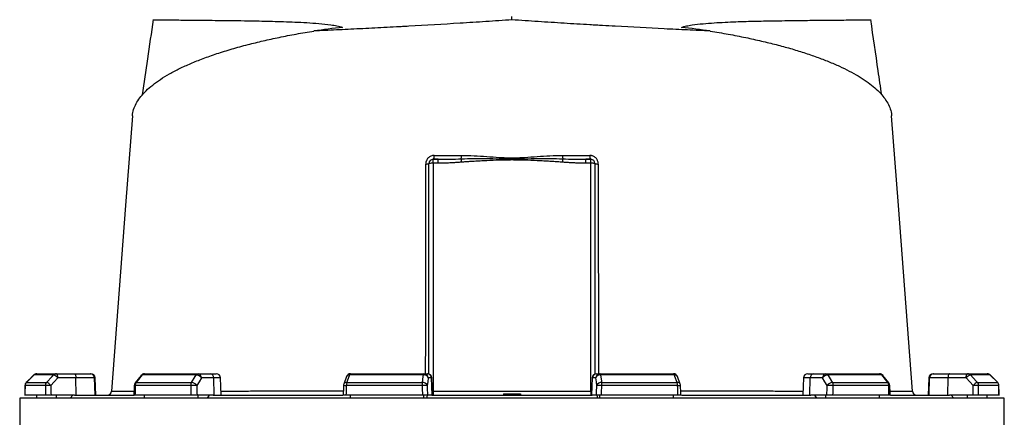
# Model space of a CAD drawing. Header units: millimetres. Extents: x 2565 to 4379, y 782 to 6178.
# Tile 8 of 10: x 2654 to 4030, y 4737 to 5293. Entities that reach past the tile are written whole.
import ezdxf

# ---------------------------------------------------------------- set-up
doc = ezdxf.new("R2010")
doc.units = ezdxf.units.MM
doc.header["$LTSCALE"] = 2

msp = doc.modelspace()

# ---------------------------------------------------------------- linework, layer by layer
at = {"color": 7, "linetype": 'Continuous', "lineweight": 25}
for p, q in [((3341.5, 5293), (3341.5, 5297.9)), ((3225.5, 4797.6), (3225.5, 5091.9)), ((3231.5, 5092.4), (3231.5, 5097.9)), ((3231.5, 5097.9), (3238.4, 5097.9)), ((3231.5, 5092.4), (3231.5, 4773.4)), ((3238.4, 5092.4), (3231.5, 5092.4)), ((3238.4, 5092.4), (3238.4, 5097.9)), ((3444.7, 5092.4), (3444.7, 5097.9)), ((3444.7, 5097.9), (3451.5, 5097.9)), ((3451.5, 5092.4), (3444.7, 5092.4)), ((3451.5, 5092.4), (3451.5, 5097.9)), ((3451.5, 4773.4), (3451.5, 5092.4)), ((3457.5, 5091.9), (3457.5, 4797.6)), ((2673.1, 4796.1), (2662.7, 4785.7)), ((2700.8, 4796.2), (2673.1, 4796.2)), ((2677.3, 4797.9), (2704.8, 4797.9)), ((2704.8, 4797.9), (2730, 4797.9)), ((2732.1, 4792.1), (2706.9, 4792.1)), ((2730, 4797.9), (2752.1, 4797.9)), ((2732.4, 4767.9), (2732.1, 4792.1)), ((2758, 4792.1), (2732.1, 4792.1)), ((2752.1, 4797.9), (2753.1, 4797.9)), ((2758.8, 4767.9), (2758, 4792.1)), ((2760, 4767.9), (2759.1, 4792.1)), ((2823.1, 4795.6), (2814.8, 4785.1)), ((2900.1, 4796.2), (2824.6, 4796.2)), ((2827.8, 4797.9), (2902.9, 4797.9)), ((2902.9, 4797.9), (2920.2, 4797.9)), ((2924.8, 4792.1), (2907.5, 4792.1)), ((2920.2, 4797.9), (2928.2, 4797.9)), ((2925.4, 4767.9), (2924.8, 4792.1)), ((2935, 4767.9), (2934.2, 4792.1)), ((3110.3, 4794), (3106.4, 4783.5)), ((3217.8, 4796.2), (3114.5, 4796.2)), ((3115.9, 4797.9), (3218.5, 4797.9)), ((3218.5, 4797.9), (3223.2, 4797.9)), ((3223.2, 4797.9), (3223.7, 4797.9)), ((3229.1, 4792.1), (3224.4, 4792.1)), ((3229.9, 4767.9), (3229.1, 4792.1)), ((3230.6, 4767.9), (3229.7, 4792.1)), ((3453.4, 4792.1), (3452.5, 4767.9)), ((3453.1, 4767.9), (3454, 4792.1)), ((3458.6, 4792.1), (3454, 4792.1)), ((3459.4, 4797.9), (3459.9, 4797.9)), ((3459.9, 4797.9), (3464.5, 4797.9)), ((3464.5, 4797.9), (3567.1, 4797.9)), ((3568.5, 4796.2), (3465.3, 4796.2)), ((3576.7, 4783.5), (3572.7, 4794)), ((3748.9, 4792.1), (3748.1, 4767.9)), ((3754.9, 4797.9), (3762.9, 4797.9)), ((3757.7, 4767.9), (3758.3, 4792.1)), ((3775.6, 4792.1), (3758.3, 4792.1)), ((3762.9, 4797.9), (3780.2, 4797.9)), ((3780.2, 4797.9), (3855.3, 4797.9)), ((3858.5, 4796.2), (3782.9, 4796.2)), ((3868.2, 4785.1), (3860, 4795.6)), ((3924, 4792.1), (3923.1, 4767.9)), ((3924.3, 4767.9), (3925.1, 4792.1)), ((3951, 4792.1), (3925.1, 4792.1)), ((3930, 4797.9), (3931, 4797.9)), ((3931, 4797.9), (3953, 4797.9)), ((3950.7, 4767.9), (3951, 4792.1)), ((3976.2, 4792.1), (3951, 4792.1)), ((3953, 4797.9), (3978.3, 4797.9)), ((3978.3, 4797.9), (4005.8, 4797.9)), ((4009.9, 4796.2), (3982.3, 4796.2)), ((4020.4, 4785.7), (4010, 4796.1)), ((4020.4, 4785.7), (4010, 4796.1)), ((2689.4, 4781.4), (2661, 4781.4)), ((2662.7, 4785.7), (2691.1, 4785.7)), ((2892.5, 4781.4), (2815, 4781.4)), ((2816.3, 4785.7), (2893.7, 4785.7)), ((3216, 4781.4), (3110, 4781.4)), ((3110.6, 4785.7), (3216.3, 4785.7)), ((3466.8, 4785.7), (3572.5, 4785.7)), ((3573.1, 4781.4), (3467.1, 4781.4)), ((3789.4, 4785.7), (3866.8, 4785.7)), ((3868.1, 4781.4), (3790.5, 4781.4)), ((3992, 4785.7), (4020.3, 4785.7)), ((4022.1, 4781.4), (3993.7, 4781.4)), ((2653.5, 4763.9), (2653.5, 4585.9)), ((4029.5, 4763.9), (2653.5, 4763.9)), ((2689.6, 4767.9), (2660.9, 4767.9)), ((2677.3, 4763.9), (2677.3, 4767.9)), ((2730.2, 4767.9), (2697.3, 4767.9)), ((2704.8, 4763.9), (2704.8, 4767.9)), ((2724.1, 4763.9), (2727.8, 4767.9)), ((2730.2, 4767.9), (2812.4, 4767.9)), ((2892.9, 4767.9), (2814.7, 4767.9)), ((2827.8, 4763.9), (2827.8, 4767.9)), ((2923.9, 4767.9), (2901.4, 4767.9)), ((2902.9, 4763.9), (2902.9, 4767.9)), ((2916.1, 4763.9), (2918.7, 4767.9)), ((2923.9, 4767.9), (3104.9, 4767.9)), ((3216.5, 4767.9), (3109.6, 4767.9)), ((3115.9, 4763.9), (3115.9, 4767.9)), ((3218.5, 4763.9), (3218.5, 4767.9)), ((3222.8, 4767.9), (3222.1, 4763.9)), ((3229.5, 4767.9), (3223.4, 4767.9)), ((3229.5, 4767.9), (3453.5, 4767.9)), ((3231.5, 4773.4), (3231.5, 4767.9)), ((3231.5, 4773.4), (3451.5, 4773.4)), ((3329.5, 4769.9), (3329.5, 4767.9)), ((3329.5, 4769.9), (3341.5, 4769.9)), ((3341.5, 4769.9), (3341.5, 4767.9)), ((3341.5, 4769.9), (3353.6, 4769.9)), ((3353.6, 4769.9), (3353.5, 4767.9)), ((3451.5, 4773.4), (3451.5, 4767.9)), ((3459.6, 4767.9), (3453.5, 4767.9)), ((3460.3, 4767.9), (3461, 4763.9)), ((3464.5, 4763.9), (3464.5, 4767.9)), ((3573.5, 4767.9), (3466.6, 4767.9)), ((3567.1, 4763.9), (3567.1, 4767.9)), ((3578.3, 4767.9), (3759.2, 4767.9)), ((3781.7, 4767.9), (3759.2, 4767.9)), ((3764.4, 4767.9), (3767, 4763.9)), ((3780.2, 4763.9), (3780.2, 4767.9)), ((3868.4, 4767.9), (3790.2, 4767.9)), ((3855.3, 4763.9), (3855.3, 4767.9)), ((3870.6, 4767.9), (3952.9, 4767.9)), ((3900.9, 4773.5), (3900.9, 4773.5)), ((3985.8, 4767.9), (3952.9, 4767.9)), ((3955.2, 4767.9), (3959, 4763.9)), ((3978.3, 4763.9), (3978.3, 4767.9)), ((4022.1, 4767.9), (3993.5, 4767.9)), ((4005.8, 4763.9), (4005.8, 4767.9)), ((4029.5, 4585.9), (4029.5, 4763.9))]:
    msp.add_line(p, q, dxfattribs=at)
at = {"color": 8, "linetype": 'Continuous', "lineweight": 25}
for p, q in [((2673.1, 4796.1), (2673.1, 4796.2)), ((2759.1, 4792.1), (2758, 4792.1)), ((2934.2, 4792.1), (2924.8, 4792.1)), ((3229.7, 4792.1), (3229.1, 4792.1)), ((3454, 4792.1), (3453.4, 4792.1)), ((3758.3, 4792.1), (3748.9, 4792.1)), ((3925.1, 4792.1), (3924, 4792.1)), ((4009.9, 4796.2), (4010, 4796.1)), ((2660.9, 4781.5), (2661, 4781.4)), ((2662.7, 4785.7), (2662.7, 4785.7)), ((4020.3, 4785.7), (4020.4, 4785.7)), ((4022.1, 4781.4), (4022.1, 4781.5))]:
    msp.add_line(p, q, dxfattribs=at)
at = {"color": 7, "linetype": 'Continuous', "lineweight": 25, "flags": 128}
for points in [[(2811, 5158.6), (2801.6, 5033.2), (2782, 4773.5)], [(3901.1, 4773.5), (3881.5, 5033.2), (3872, 5158.6)], [(2673.1, 4796.2), (2664.7, 4787.7), (2662.7, 4785.7)], [(2691.1, 4785.7), (2698.9, 4794.2), (2700.8, 4796.2)], [(2706.9, 4792.1), (2701.9, 4786.8), (2697.1, 4781.6)], [(2706.9, 4792.1), (2706.8, 4793.3), (2706.7, 4794.4), (2706.5, 4795.4), (2706.2, 4796.2), (2705.9, 4797), (2705.6, 4797.5), (2705.2, 4797.8), (2704.8, 4797.9)], [(2730, 4797.9), (2730.4, 4797.8), (2730.8, 4797.5), (2731.2, 4797), (2731.5, 4796.2), (2731.7, 4795.4), (2731.9, 4794.4), (2732, 4793.3), (2732.1, 4792.1)], [(2824.6, 4796.2), (2817.9, 4787.7), (2816.3, 4785.7)], [(2893.7, 4785.7), (2898.9, 4794.2), (2900.1, 4796.2)], [(2907.5, 4792.1), (2904.2, 4786.8), (2901, 4781.6)], [(3114.5, 4796.2), (3111.4, 4787.7), (3110.6, 4785.7)], [(3216.3, 4785.7), (3217.5, 4794.2), (3217.8, 4796.2)], [(3217.8, 4796.2), (3217.8, 4796.6), (3217.9, 4796.9), (3218, 4797.2), (3218.1, 4797.5), (3218.2, 4797.7), (3218.3, 4797.8), (3218.4, 4797.9), (3218.5, 4797.9)], [(3224.4, 4792.1), (3223.7, 4786.8), (3223, 4781.6)], [(3460.1, 4781.6), (3459.4, 4786.8), (3458.6, 4792.1)], [(3465.3, 4796.2), (3465.2, 4796.6), (3465.1, 4796.9), (3465.1, 4797.2), (3465, 4797.5), (3464.9, 4797.7), (3464.8, 4797.8), (3464.6, 4797.9), (3464.5, 4797.9)], [(3465.3, 4796.2), (3466.5, 4787.7), (3466.8, 4785.7)], [(3572.5, 4785.7), (3569.3, 4794.2), (3568.5, 4796.2)], [(3782, 4781.6), (3778.9, 4786.8), (3775.6, 4792.1)], [(3782.9, 4796.2), (3788.2, 4787.7), (3789.4, 4785.7)], [(3866.8, 4785.7), (3860.1, 4794.2), (3858.5, 4796.2)], [(3953, 4797.9), (3952.6, 4797.8), (3952.3, 4797.5), (3951.9, 4797), (3951.6, 4796.2), (3951.3, 4795.4), (3951.2, 4794.4), (3951, 4793.3), (3951, 4792.1)], [(3976.2, 4792.1), (3976.3, 4793.3), (3976.4, 4794.4), (3976.6, 4795.4), (3976.8, 4796.2), (3977.2, 4797), (3977.5, 4797.5), (3977.9, 4797.8), (3978.3, 4797.9)], [(3986, 4781.6), (3981.2, 4786.8), (3976.2, 4792.1)], [(3982.3, 4796.2), (3990.1, 4787.7), (3992, 4785.7)], [(4020.3, 4785.7), (4011.9, 4794.2), (4009.9, 4796.2)], [(2660.9, 4781.5), (2660.9, 4778), (2660.8, 4767.7)], [(2813.5, 4781.6), (2813.5, 4778.1), (2813.2, 4767.8)], [(3106, 4781.6), (3105.9, 4778.2), (3105.6, 4767.8)], [(3577.5, 4767.8), (3577.4, 4771.3), (3577.1, 4781.6)], [(3869.8, 4767.8), (3869.8, 4771.2), (3869.5, 4781.6)], [(4022.2, 4767.7), (4022.2, 4771.1), (4022.1, 4781.5)]]:
    msp.add_lwpolyline(points, dxfattribs=at)
at = {"color": 7, "linetype": 'Continuous', "lineweight": 25}
for centre, radius, start, end in [((3221.9, 5102.2), 10.9, 264.9899, 289.5045), ((3231.5, 5091.9), 6, 90, 180), ((3230, 5074.8), 17.7, 85.1662, 104.7959), ((3225.8, 5102.1), 7.15, 323.8872, 9.4318), ((3248.2, 5103.1), 22.9, 348.7876, 0.5467), ((2811.5, 5058.1), 460.9, 4.4467, 5.0408), ((3434.9, 5103.1), 22.9, 179.4533, 191.2124), ((3871.6, 5058.1), 460.9, 174.9592, 175.5533), ((3457.3, 5102.1), 7.15, 170.5682, 216.1128), ((3451.5, 5091.9), 6, 0, 90), ((3453, 5074.8), 17.7, 75.2041, 94.8338), ((3461.2, 5102.2), 10.9, 250.4955, 275.0101), ((2677.3, 4791.9), 6, 90, 135.2531), ((2677.3, 4792.1), 5.85, 90.0856, 135.6015), ((2704.8, 4792.4), 5.5, 90.3196, 137.1257), ((2697.5, 4784.6), 12, 38.6888, 73.9318), ((2752, 4792), 5.95, 1.5759, 89.6077), ((2753.1, 4791.9), 6, 2, 90), ((2827.8, 4791.9), 6, 90, 141.7354), ((2827.9, 4793.8), 4.11, 92.0057, 145.1448), ((2903.1, 4794.5), 3.41, 93.8855, 151.1824), ((2899.7, 4786.7), 9.46, 34.9344, 87.5441), ((2902.1, 4792.6), 5.38, 355.0821, 81.7652), ((2919.4, 4792.6), 5.38, 355.0821, 81.7652), ((2928.2, 4791.9), 6, 2, 90), ((3115.9, 4791.9), 6, 90, 159.4465), ((3116.6, 4795.9), 2.12, 108.9767, 173.2704), ((3218.5, 4789.8), 6.42, 21.4807, 96.2571), ((3218.5, 4792), 5.95, 1.5447, 89.5785), ((3223.2, 4792), 5.95, 1.5447, 89.5785), ((3223.7, 4791.9), 6, 2, 90), ((3459.4, 4791.9), 6, 90, 178), ((3459.9, 4792), 5.95, 90.4215, 178.4553), ((3464.6, 4792), 5.95, 90.4215, 178.4553), ((3464.6, 4789.8), 6.42, 83.7429, 158.5193), ((3567.1, 4791.9), 6, 20.5535, 90), ((3566.4, 4795.9), 2.12, 6.7296, 71.0233), ((3754.9, 4791.9), 6, 90, 178), ((3763.7, 4792.6), 5.38, 98.2348, 184.9179), ((3780.9, 4792.6), 5.38, 98.2348, 184.9179), ((3783.3, 4786.7), 9.46, 92.4559, 145.0656), ((3779.9, 4794.5), 3.41, 28.8176, 86.1145), ((3855.3, 4791.9), 6, 38.2646, 90), ((3855.1, 4793.8), 4.11, 34.8552, 87.9943), ((3930, 4791.9), 6, 90, 178), ((3931, 4792), 5.95, 90.3923, 178.4241), ((3985.6, 4784.6), 12, 106.0682, 141.3112), ((3978.2, 4792.4), 5.5, 42.8743, 89.6804), ((4005.8, 4791.9), 6, 44.7469, 90), ((4005.7, 4792.1), 5.85, 44.3985, 89.9144), ((2666.9, 4781.4), 6, 135.2539, 179.637), ((2667.1, 4781.4), 6.05, 135.5932, 180.0808), ((2695.6, 4781.5), 6.19, 137.0857, 180.2687), ((2696.2, 4673.6), 108.1, 89.5133, 93.6001), ((2687.7, 4774.1), 12, 38.6968, 73.9156), ((2819.5, 4781.4), 6, 141.7362, 178.702), ((2822, 4781.5), 7.05, 144.1248, 180.8866), ((2900.5, 4781.6), 7.91, 148.826, 181.088), ((2902.1, 4565.1), 216.5, 90.2902, 92.5367), ((2893.3, 4776.2), 9.46, 34.9374, 87.527), ((3112, 4781.4), 6, 159.447, 178.1151), ((3123.9, 4781.7), 13.9, 163.2735, 180.9463), ((3241, 4781.7), 25.1, 170.8308, 180.5735), ((3231.5, 4378.7), 403, 91.2176, 92.2123), ((3217, 4779.3), 6.42, 21.4781, 96.2386), ((3466.1, 4779.3), 6.42, 83.7614, 158.5219), ((3451.5, 4378.7), 403, 87.7877, 88.7824), ((3442, 4781.7), 25.1, 359.4265, 9.1692), ((3559.1, 4781.7), 13.9, 359.0537, 16.7265), ((3571.1, 4781.4), 6, 1.8849, 20.553), ((3789.8, 4776.2), 9.46, 92.473, 145.0626), ((3780.9, 4565.1), 216.5, 87.4633, 89.7098), ((3782.6, 4781.6), 7.91, 358.912, 31.174), ((3861, 4781.5), 7.05, 359.1134, 35.8752), ((3863.5, 4781.4), 6, 1.298, 38.2638), ((3995.3, 4774.1), 12, 106.0844, 141.3032), ((3986.9, 4673.6), 108.1, 86.3999, 90.4867), ((3987.5, 4781.5), 6.19, 359.7313, 42.9143), ((4016, 4781.4), 6.05, 359.9192, 44.4068), ((4016.1, 4781.4), 6, 0.363, 44.7461), ((2776, 4773.9), 6, 270.0181, 356.0131), ((3907.1, 4773.9), 6, 183.7889, 269.9009)]:
    msp.add_arc(centre, radius, start, end, dxfattribs=at)
at = {"color": 8, "linetype": 'Continuous', "lineweight": 25}
for centre, radius, start, end in [((2824.3, 4794.5), 1.71, 82.127, 137.0045), ((3113.9, 4792.1), 4.07, 81.585, 152.4073), ((3569.1, 4792.1), 4.07, 27.5644, 98.4179), ((3858.7, 4794.5), 1.71, 42.9918, 97.8734), ((2814.9, 4787.8), 6.4, 258.1205, 271.0358), ((2816.1, 4784), 1.71, 82.1667, 136.9647), ((3111.8, 4858.6), 77.1, 265.6846, 268.6513), ((3110, 4781.7), 4.07, 81.6182, 152.3145), ((3573.1, 4781.7), 4.07, 27.6855, 98.3818), ((3572.5, 4833.3), 51.8, 270.6238, 275.0404), ((3867, 4784), 1.71, 43.0353, 97.8333), ((3868.2, 4787.8), 6.4, 268.964, 281.8797)]:
    msp.add_arc(centre, radius, start, end, dxfattribs=at)
at = {"color": 7, "linetype": 'Continuous', "lineweight": 25}
for centre, major_axis, ratio, start_param, end_param in [((3370.7, 5104.5), (693.1, 0), 0.278119, 1.964434, 2.028043), ((3312.4, 5104.5), (693.1, 0), 0.278119, 1.11355, 1.177159), ((3341.5, 4626), (120.3, 19644.5), 0.03469, 1.563096, 1.563784), ((3341.5, 4626), (-236.9, 19644.5), 0.033097, 1.562485, 1.563173), ((3343.6, 4626.2), (-234.9, 19644.5), 0.03281, 1.562491, 1.56319), ((3341.5, 4626), (445.1, 19644.5), 0.026971, 1.563495, 1.564183), ((3341.5, 4626), (-530.4, 19644.5), 0.022626, 1.562273, 1.562961), ((3346.1, 4626.2), (-525.8, 19644.5), 0.022431, 1.562283, 1.562982), ((3341.5, 4626), (650.4, 19644.5), 0.012035, 1.563282, 1.56397), ((3341.5, 4626), (-681.5, 19644.5), 0.00611, 1.562672, 1.56336), ((3347.4, 4626.2), (-675.6, 19644.5), 0.006057, 1.562675, 1.563374), ((3335.6, 4626.2), (675.6, 19644.5), 0.006057, 4.719811, 4.72051), ((3341.5, 4626), (681.5, 19644.5), 0.00611, 4.719826, 4.720514), ((3341.5, 4626), (-650.4, 19644.5), 0.012035, 4.719215, 4.719903), ((3336.9, 4626.2), (525.8, 19644.5), 0.022431, 4.720203, 4.720902), ((3341.5, 4626), (530.4, 19644.5), 0.022626, 4.720224, 4.720912), ((3341.5, 4626), (-445.1, 19644.5), 0.026971, 4.719002, 4.71969), ((3339.5, 4626.2), (234.9, 19644.5), 0.03281, 4.719995, 4.720694), ((3341.5, 4626), (236.9, 19644.5), 0.033097, 4.720013, 4.720701), ((3341.5, 4626), (-120.3, 19644.5), 0.03469, 4.719401, 4.720089)]:
    msp.add_ellipse(centre, major_axis=major_axis, ratio=ratio, start_param=start_param, end_param=end_param, dxfattribs=at)
at = {"color": 8, "linetype": 'Continuous', "lineweight": 25}
for centre, start_param, end_param in [((3231.5, 4773.9), 4.516254, 4.712389), ((3451.5, 4773.9), 4.712389, 4.908524)]:
    msp.add_ellipse(centre, major_axis=(6, 0), ratio=0.087156, start_param=start_param, end_param=end_param, dxfattribs=at)
at = {"color": 7, "linetype": 'Continuous', "lineweight": 25}
for points, knots in [([(2840, 5293.3), (2837.4, 5275), (2832.4, 5239.9), (2827.3, 5204.9), (2824.9, 5188.1)], [0, 0, 0, 0, 0.520782, 1, 1, 1, 1]), ([(2840.1, 5293.3), (2840.1, 5293.3), (2839.8, 5293.2), (2840.9, 5293.2), (2843.4, 5293.1), (2847.7, 5293.1), (2853.6, 5293), (2861.2, 5292.9), (2870.6, 5292.9), (2881.4, 5292.8), (2893.7, 5292.7), (2907.4, 5292.5), (2922.6, 5292.4), (2939.4, 5292.2), (2957.7, 5292), (2975.3, 5291.7), (2991.8, 5291.4), (3006.7, 5291.1), (3022.2, 5290.6), (3038.2, 5290), (3054.7, 5289.2), (3071.6, 5288), (3085.8, 5286.6), (3097, 5284.8), (3102.2, 5283.3), (3104.8, 5282.5)], [0, 0, 0, 0, 0.005186, 0.058945, 0.111229, 0.163552, 0.215836, 0.269629, 0.323465, 0.377258, 0.429699, 0.482181, 0.534623, 0.588534, 0.642488, 0.696402, 0.733986, 0.771571, 0.80934, 0.84711, 0.885212, 0.923346, 0.961555, 0.980731, 1, 1, 1, 1]), ([(3341.5, 5293), (3329.3, 5292.2), (3317.2, 5291.4), (3292.9, 5289.8), (3280.9, 5289), (3244.9, 5286.8), (3221.1, 5285.4), (3194.5, 5283.9), (3191.6, 5283.7), (3185.7, 5283.4), (3182.8, 5283.2), (3174.1, 5282.8), (3168.3, 5282.5), (3151.2, 5281.5), (3139.9, 5281), (3117.8, 5279.9), (3106.9, 5279.4), (3085.5, 5278.4), (3075, 5277.9), (3064.7, 5277.4)], [0, 0, 0, 0, 0.125, 0.125, 0.25, 0.25, 0.5, 0.5, 0.53125, 0.53125, 0.5625, 0.5625, 0.625, 0.625, 0.75, 0.75, 0.875, 0.875, 1, 1, 1, 1]), ([(3618.4, 5277.4), (3613.2, 5277.7), (3607.9, 5277.9), (3597.4, 5278.4), (3592.1, 5278.6), (3576, 5279.4), (3565.1, 5279.9), (3532, 5281.5), (3509.2, 5282.7), (3480, 5284.4), (3474.1, 5284.7), (3465.2, 5285.2), (3462.3, 5285.4), (3456.3, 5285.7), (3453.3, 5285.9), (3438.3, 5286.8), (3426.3, 5287.5), (3402.2, 5289), (3390.2, 5289.8), (3365.9, 5291.4), (3353.7, 5292.2), (3341.5, 5293)], [0, 0, 0, 0, 0.0625, 0.0625, 0.125, 0.125, 0.25, 0.25, 0.5, 0.5, 0.5625, 0.5625, 0.59375, 0.59375, 0.625, 0.625, 0.75, 0.75, 0.875, 0.875, 1, 1, 1, 1]), ([(3578.2, 5282.5), (3580.6, 5283.2), (3585.4, 5284.6), (3595.6, 5286.3), (3608.5, 5287.8), (3629.2, 5289.3), (3654.4, 5290.5), (3683.1, 5291.3), (3707.2, 5291.7), (3727, 5292), (3743.1, 5292.2), (3759.1, 5292.4), (3774.6, 5292.5), (3789.5, 5292.7), (3802.8, 5292.8), (3814.3, 5292.9), (3824.1, 5293), (3831.7, 5293), (3837.2, 5293.1), (3840.8, 5293.2), (3842.8, 5293.2), (3842.9, 5293.2), (3842.9, 5293.3)], [0, 0, 0, 0, 0.017468, 0.035065, 0.069973, 0.104891, 0.174901, 0.244836, 0.314763, 0.362267, 0.409798, 0.457301, 0.514002, 0.570754, 0.627454, 0.686074, 0.74475, 0.80337, 0.856096, 0.908863, 0.961589, 1, 1, 1, 1]), ([(3858.2, 5188), (3856.5, 5199.2), (3851.5, 5234.3), (3846.4, 5269.4), (3843, 5293.3)], [0, 0, 0, 0, 0.319571, 1, 1, 1, 1]), ([(2811.2, 5158.6), (2811.2, 5159.5), (2811.3, 5163.2), (2813.2, 5169.6), (2817, 5177.9), (2822.6, 5185.9), (2830, 5193.9), (2839.1, 5201.9), (2850, 5209.8), (2862.6, 5217.5), (2876.8, 5224.9), (2892.4, 5232.1), (2909.8, 5239), (2929, 5245.8), (2950, 5252.4), (2971.6, 5258.3), (2993.7, 5263.7), (3016.2, 5268.6), (3039.8, 5273.3), (3056.4, 5276), (3064.7, 5277.4)], [0, 0, 0, 0, 0.018575, 0.078777, 0.136481, 0.194229, 0.251933, 0.311283, 0.37068, 0.430029, 0.488119, 0.546255, 0.604342, 0.66429, 0.724292, 0.784236, 0.837833, 0.891429, 0.945714, 1, 1, 1, 1]), ([(3618.4, 5277.4), (3626.9, 5276), (3644, 5273.1), (3667.8, 5268.4), (3690.2, 5263.5), (3711, 5258.4), (3730.9, 5253), (3749.8, 5247.2), (3767.6, 5241.1), (3784.1, 5234.8), (3799.3, 5228.2), (3813.1, 5221.4), (3825.6, 5214.5), (3836.8, 5207.2), (3846.5, 5199.8), (3854.9, 5192.2), (3861.6, 5184.4), (3866.9, 5176.4), (3870.3, 5168.3), (3872, 5162.3), (3871.9, 5159.1), (3871.9, 5158.6)], [0, 0, 0, 0, 0.055751, 0.111697, 0.164218, 0.216779, 0.269301, 0.323269, 0.377279, 0.431249, 0.485279, 0.539349, 0.593381, 0.648813, 0.704285, 0.759718, 0.816908, 0.87414, 0.93133, 0.990123, 1, 1, 1, 1]), ([(3232.8, 5103.3), (3232, 5103.3), (3231.3, 5103.2), (3229.8, 5102.9), (3229, 5102.7), (3227.6, 5102.1), (3226.9, 5101.7), (3225.6, 5100.9), (3225, 5100.4), (3224.2, 5099.5), (3223.9, 5099.3), (3223.4, 5098.6), (3223.2, 5098.3), (3222.5, 5097.3), (3222.2, 5096.7), (3221.7, 5095.6), (3221.6, 5095.2), (3221.3, 5094.4), (3221.3, 5094.1), (3221, 5092.9), (3221, 5092.1), (3221, 5091.3)], [0, 0, 0, 0, 0.125, 0.125, 0.25, 0.25, 0.375, 0.375, 0.5, 0.5, 0.5625, 0.5625, 0.625, 0.625, 0.75, 0.75, 0.8125, 0.8125, 0.875, 0.875, 1, 1, 1, 1]), ([(3232.8, 5103.3), (3239.1, 5103.3), (3245.5, 5103.3), (3258.3, 5103.3), (3264.7, 5103.3), (3271.1, 5103.3)], [0, 0, 0, 0, 0.5, 0.5, 1, 1, 1, 1]), ([(3238.4, 5097.9), (3243.7, 5097.9), (3249.1, 5098), (3259.9, 5098.2), (3265.2, 5098.4), (3270.6, 5098.6)], [0, 0, 0, 0, 0.5, 0.5, 1, 1, 1, 1]), ([(3271, 5093.9), (3269.9, 5093.8), (3267.6, 5093.6), (3264.3, 5093.4), (3261, 5093.2), (3257.8, 5093), (3254.3, 5092.8), (3250.5, 5092.7), (3246.3, 5092.5), (3242.3, 5092.5), (3239.7, 5092.4), (3238.4, 5092.4)], [0, 0, 0, 0, 0.104816, 0.207215, 0.307202, 0.40478, 0.499954, 0.630563, 0.75743, 0.88057, 1, 1, 1, 1]), ([(3270.6, 5098.6), (3276.5, 5098.9), (3282.4, 5099), (3294.2, 5099), (3300.1, 5099), (3312, 5098.9), (3317.9, 5098.8), (3329.7, 5098.6), (3335.6, 5098.5), (3347.5, 5098.5), (3353.4, 5098.6), (3365.2, 5098.8), (3371.1, 5098.9), (3382.9, 5099), (3388.8, 5099), (3400.6, 5099), (3406.6, 5098.9), (3412.5, 5098.6)], [0, 0, 0, 0, 0.125, 0.125, 0.25, 0.25, 0.375, 0.375, 0.5, 0.5, 0.625, 0.625, 0.75, 0.75, 0.875, 0.875, 1, 1, 1, 1]), ([(3412.1, 5093.9), (3411, 5094), (3408.8, 5094.1), (3405.4, 5094.4), (3401.9, 5094.6), (3398.2, 5094.8), (3392.9, 5095.1), (3385.7, 5095.5), (3373.9, 5096.1), (3362.1, 5096.6), (3350.3, 5096.9), (3341.5, 5097), (3332.7, 5096.9), (3320.9, 5096.6), (3309.1, 5096.1), (3297.4, 5095.5), (3289.4, 5095.1), (3282.4, 5094.7), (3276.6, 5094.3), (3272.8, 5094), (3271, 5093.9)], [0, 0, 0, 0, 0.022719, 0.046582, 0.071589, 0.09774, 0.125036, 0.186114, 0.250071, 0.375092, 0.437604, 0.500132, 0.562638, 0.62512, 0.750066, 0.813982, 0.875017, 0.919854, 0.961514, 1, 1, 1, 1]), ([(3271.1, 5103.3), (3276.9, 5103.3), (3282.7, 5103.1), (3294.5, 5102.6), (3300.3, 5102.3), (3312.1, 5101.5), (3317.9, 5101), (3326.7, 5100.5), (3329.7, 5100.3), (3335.6, 5100.1), (3338.5, 5100), (3344.4, 5100), (3347.4, 5100.1), (3353.3, 5100.3), (3356.2, 5100.5), (3365.1, 5101), (3370.9, 5101.5), (3382.7, 5102.3), (3388.6, 5102.6), (3400.3, 5103.1), (3406.2, 5103.3), (3412, 5103.3)], [0, 0, 0, 0, 0.125, 0.125, 0.25, 0.25, 0.375, 0.375, 0.4375, 0.4375, 0.5, 0.5, 0.5625, 0.5625, 0.625, 0.625, 0.75, 0.75, 0.875, 0.875, 1, 1, 1, 1]), ([(3444.7, 5092.4), (3444, 5092.4), (3442.5, 5092.4), (3440.2, 5092.5), (3437.9, 5092.5), (3435.6, 5092.6), (3433.2, 5092.6), (3430.8, 5092.7), (3427.4, 5092.9), (3423.1, 5093.1), (3417.6, 5093.5), (3413.9, 5093.7), (3412.1, 5093.9)], [0, 0, 0, 0, 0.067781, 0.136771, 0.206972, 0.278388, 0.351022, 0.424878, 0.499957, 0.659943, 0.826617, 1, 1, 1, 1]), ([(3462.1, 5091.3), (3462.1, 5092.1), (3462, 5092.9), (3461.7, 5094.5), (3461.5, 5095.2), (3461.1, 5096.3), (3460.9, 5096.7), (3460.5, 5097.3), (3460.3, 5097.7), (3459.7, 5098.7), (3459.2, 5099.3), (3458.1, 5100.4), (3457.5, 5100.9), (3456.2, 5101.7), (3455.5, 5102.1), (3454.4, 5102.6), (3454, 5102.7), (3453.3, 5102.9), (3452.9, 5103), (3451.8, 5103.2), (3451, 5103.3), (3450.3, 5103.3)], [0, 0, 0, 0, 0.125, 0.125, 0.25, 0.25, 0.3125, 0.3125, 0.375, 0.375, 0.5, 0.5, 0.625, 0.625, 0.75, 0.75, 0.8125, 0.8125, 0.875, 0.875, 1, 1, 1, 1]), ([(2697.3, 4767.9), (2696.9, 4767.9), (2696.5, 4767.9), (2695.7, 4767.9), (2695.4, 4767.9), (2694.6, 4767.9), (2694.2, 4767.9), (2693.4, 4767.9), (2693, 4767.9), (2692.3, 4767.9), (2692, 4767.9), (2691.3, 4767.9), (2691.1, 4767.9), (2690.5, 4767.9), (2690.3, 4767.9), (2689.9, 4767.9), (2689.7, 4767.9), (2689.6, 4767.9)], [0, 0, 0, 0, 0.125, 0.125, 0.25, 0.25, 0.375, 0.375, 0.5, 0.5, 0.625, 0.625, 0.75, 0.75, 0.875, 0.875, 1, 1, 1, 1]), ([(2814.7, 4767.9), (2814.3, 4767.9), (2813.5, 4767.9), (2813.1, 4767.9), (2813.2, 4767.9), (2813.3, 4767.9)], [0, 0, 0, 0, 0.478502, 0.957008, 1, 1, 1, 1]), ([(2901.4, 4767.9), (2901.1, 4767.9), (2900.9, 4767.9), (2900.2, 4767.9), (2899.9, 4767.9), (2899.2, 4767.9), (2898.8, 4767.9), (2898.1, 4767.9), (2897.7, 4767.9), (2896.9, 4767.9), (2896.5, 4767.9), (2895.7, 4767.9), (2895.3, 4767.9), (2894.6, 4767.9), (2894.2, 4767.9), (2893.5, 4767.9), (2893.2, 4767.9), (2892.9, 4767.9)], [0, 0, 0, 0, 0.125, 0.125, 0.25, 0.25, 0.375, 0.375, 0.5, 0.5, 0.625, 0.625, 0.75, 0.75, 0.875, 0.875, 1, 1, 1, 1]), ([(3109.6, 4767.9), (3108.9, 4767.9), (3107.7, 4767.9), (3106.4, 4767.9), (3105.6, 4767.9), (3105.6, 4767.9), (3105.6, 4767.9)], [0, 0, 0, 0, 0.274616, 0.549235, 0.823778, 1, 1, 1, 1]), ([(3223.4, 4767.9), (3223.4, 4767.9), (3223.3, 4767.9), (3223, 4767.9), (3222.8, 4767.9), (3222.4, 4767.9), (3222.1, 4767.9), (3221.6, 4767.9), (3221.3, 4767.9), (3220.6, 4767.9), (3220.3, 4767.9), (3219.6, 4767.9), (3219.2, 4767.9), (3218.4, 4767.9), (3218, 4767.9), (3217.2, 4767.9), (3216.8, 4767.9), (3216.5, 4767.9)], [0, 0, 0, 0, 0.125, 0.125, 0.25, 0.25, 0.375, 0.375, 0.5, 0.5, 0.625, 0.625, 0.75, 0.75, 0.875, 0.875, 1, 1, 1, 1]), ([(3466.6, 4767.9), (3466.2, 4767.9), (3465.8, 4767.9), (3465.1, 4767.9), (3464.7, 4767.9), (3463.9, 4767.9), (3463.5, 4767.9), (3462.8, 4767.9), (3462.4, 4767.9), (3461.8, 4767.9), (3461.5, 4767.9), (3460.9, 4767.9), (3460.7, 4767.9), (3460.3, 4767.9), (3460.1, 4767.9), (3459.8, 4767.9), (3459.7, 4767.9), (3459.6, 4767.9)], [0, 0, 0, 0, 0.125, 0.125, 0.25, 0.25, 0.375, 0.375, 0.5, 0.5, 0.625, 0.625, 0.75, 0.75, 0.875, 0.875, 1, 1, 1, 1]), ([(3577.5, 4767.9), (3577.4, 4767.9), (3577.3, 4767.9), (3576.3, 4767.9), (3575, 4767.9), (3573.9, 4767.9), (3573.5, 4767.9)], [0, 0, 0, 0, 0.2646869, 0.5388472, 0.8131657, 1, 1, 1, 1]), ([(3790.2, 4767.9), (3789.9, 4767.9), (3789.5, 4767.9), (3788.9, 4767.9), (3788.5, 4767.9), (3787.7, 4767.9), (3787.3, 4767.9), (3786.6, 4767.9), (3786.2, 4767.9), (3785.4, 4767.9), (3785, 4767.9), (3784.2, 4767.9), (3783.9, 4767.9), (3783.2, 4767.9), (3782.8, 4767.9), (3782.2, 4767.9), (3781.9, 4767.9), (3781.7, 4767.9)], [0, 0, 0, 0, 0.125, 0.125, 0.25, 0.25, 0.375, 0.375, 0.5, 0.5, 0.625, 0.625, 0.75, 0.75, 0.875, 0.875, 1, 1, 1, 1]), ([(3869.8, 4767.9), (3869.8, 4767.9), (3869.8, 4767.9), (3869.3, 4767.9), (3868.7, 4767.9), (3868.4, 4767.9)], [0, 0, 0, 0, 0.196907, 0.67463, 1, 1, 1, 1]), ([(3993.5, 4767.9), (3993.4, 4767.9), (3993.2, 4767.9), (3992.8, 4767.9), (3992.6, 4767.9), (3992, 4767.9), (3991.7, 4767.9), (3991.1, 4767.9), (3990.8, 4767.9), (3990, 4767.9), (3989.7, 4767.9), (3988.9, 4767.9), (3988.5, 4767.9), (3987.7, 4767.9), (3987.3, 4767.9), (3986.5, 4767.9), (3986.2, 4767.9), (3985.8, 4767.9)], [0, 0, 0, 0, 0.125, 0.125, 0.25, 0.25, 0.375, 0.375, 0.5, 0.5, 0.625, 0.625, 0.75, 0.75, 0.875, 0.875, 1, 1, 1, 1])]:
    msp.add_open_spline(points, degree=3, knots=knots, dxfattribs=at)
at = {"color": 8, "linetype": 'Continuous', "lineweight": 25}
for points, knots in [([(3220.8, 4797.9), (3220.9, 4816.5), (3220.9, 4861.7), (3220.9, 4927.8), (3220.9, 4991.1), (3220.9, 5043.7), (3220.9, 5075.5), (3221, 5091.3)], [0, 0, 0, 0, 0.189911, 0.461266, 0.67458, 0.837261, 1, 1, 1, 1]), ([(3462.1, 5091.3), (3462.1, 5065.1), (3462.1, 5012.5), (3462.2, 4938.6), (3462.2, 4875.1), (3462.2, 4829.9), (3462.2, 4805.9), (3462.2, 4797.9)], [0, 0, 0, 0, 0.269231, 0.538725, 0.755093, 0.918106, 1, 1, 1, 1]), ([(2782.1, 4773.5), (2782.1, 4773.5), (2782, 4773.5), (2783.4, 4773.5), (2786.4, 4773.5), (2791.1, 4773.5), (2797.7, 4773.5), (2805, 4773.5), (2810.9, 4773.5), (2813.4, 4773.5)], [0, 0, 0, 0, 0.0708898, 0.2270468, 0.383204, 0.5486193, 0.7141625, 0.8795786, 1, 1, 1, 1]), ([(2934.8, 4773.7), (2940.9, 4773.7), (2954.2, 4773.7), (2976.1, 4773.8), (3000.2, 4773.8), (3025.6, 4773.8), (3052.2, 4773.9), (3079, 4773.9), (3097.2, 4773.9), (3105.8, 4773.9)], [0, 0, 0, 0, 0.124944, 0.27134, 0.417847, 0.564242, 0.714896, 0.865673, 1, 1, 1, 1]), ([(3577.3, 4773.9), (3585.7, 4773.9), (3603.4, 4773.9), (3629.7, 4773.9), (3656.3, 4773.8), (3682.1, 4773.8), (3706.1, 4773.8), (3728.3, 4773.7), (3741.6, 4773.7), (3748.3, 4773.7)], [0, 0, 0, 0, 0.1315378, 0.2775129, 0.4277116, 0.5780327, 0.7282324, 0.8655025, 1, 1, 1, 1]), ([(3869.7, 4773.5), (3871.1, 4773.5), (3876.1, 4773.5), (3882.9, 4773.5), (3890, 4773.5), (3895.5, 4773.5), (3899.1, 4773.5), (3901, 4773.5), (3900.9, 4773.5), (3900.9, 4773.5)], [0, 0, 0, 0, 0.066692, 0.232271, 0.397978, 0.563556, 0.733952, 0.904487, 1, 1, 1, 1])]:
    msp.add_open_spline(points, degree=3, knots=knots, dxfattribs=at)
at = {"color": 7, "linetype": 'Continuous', "lineweight": 25}
for points in [[(3238.4, 5097.9), (3236.1, 5097.9), (3233.8, 5097.9), (3231.5, 5097.9)], [(3412, 5103.3), (3424.8, 5103.3), (3437.6, 5103.3), (3450.3, 5103.3)], [(3412.5, 5098.6), (3423.2, 5098.2), (3434, 5097.9), (3444.7, 5097.9)], [(3451.5, 5097.9), (3449.3, 5097.9), (3447, 5097.9), (3444.7, 5097.9)]]:
    msp.add_open_spline(points, degree=3, dxfattribs=at)

doc.saveas('drawing.dxf')
